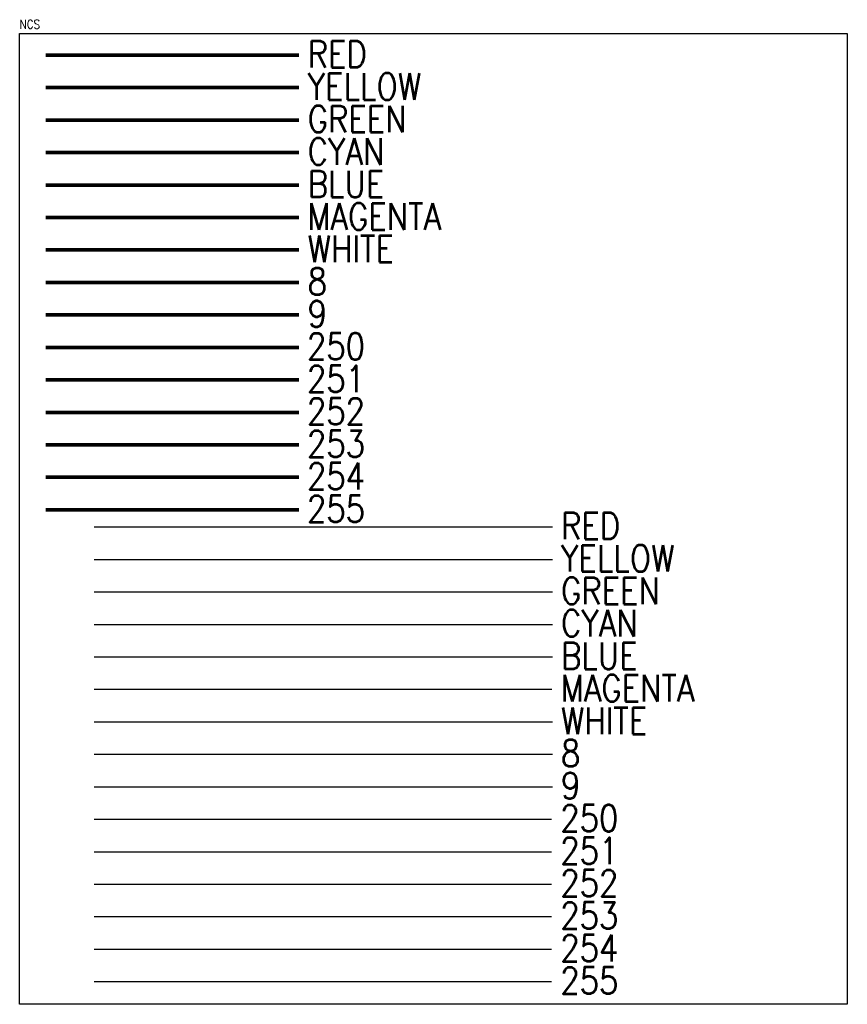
# Model space of a CAD drawing. Header units: inches. Extents: x 3 to 51.9, y 6.1 to 30.2.
# Tile 3 of 3: x 43.2 to 51.9, y 18.7 to 29.1. Entities that reach past the tile are written whole.
import ezdxf

# ---------------------------------------------------------------- set-up
doc = ezdxf.new("R2010")
doc.units = ezdxf.units.IN
doc.header["$LTSCALE"] = 0.375
doc.header["$MEASUREMENT"] = 0
doc.layers.get('0').update_dxf_attribs({"linetype": 'CONTINUOUS'})
doc.layers.add('G-ANNO-NPLT', color=7, linetype='CONTINUOUS', plot=False)
doc.styles.add('Romans', font='romans.shx', dxfattribs={"width": 0.85})

msp = doc.modelspace()

# ---------------------------------------------------------------- linework, layer by layer
at = {"color": 1}
msp.add_line((43.973, 23.746), (48.816, 23.746), dxfattribs=at)
at = {"color": 2}
msp.add_line((43.973, 23.402), (48.816, 23.402), dxfattribs=at)
at = {"color": 3}
msp.add_line((43.973, 23.059), (48.816, 23.059), dxfattribs=at)
at = {"color": 4}
msp.add_line((43.973, 22.716), (48.816, 22.716), dxfattribs=at)
at = {"color": 5}
msp.add_line((43.973, 22.373), (48.816, 22.373), dxfattribs=at)
at = {"color": 6}
msp.add_line((43.973, 22.03), (48.812, 22.03), dxfattribs=at)
at = {"color": 7}
msp.add_line((43.973, 21.687), (48.816, 21.687), dxfattribs=at)
at = {"color": 8}
msp.add_line((43.973, 21.343), (48.816, 21.343), dxfattribs=at)
at = {"color": 9}
msp.add_line((43.973, 21), (48.816, 21), dxfattribs=at)
at = {"color": 250}
msp.add_line((43.973, 20.657), (48.808, 20.657), dxfattribs=at)
at = {"color": 251}
msp.add_line((43.973, 20.314), (48.808, 20.314), dxfattribs=at)
at = {"color": 252}
msp.add_line((43.973, 19.971), (48.808, 19.971), dxfattribs=at)
at = {"color": 253}
msp.add_line((43.973, 19.628), (48.808, 19.628), dxfattribs=at)
at = {"color": 254}
msp.add_line((43.973, 19.284), (48.808, 19.284), dxfattribs=at)
at = {"color": 255}
msp.add_line((43.973, 18.941), (48.808, 18.941), dxfattribs=at)
at = {"color": 1, "const_width": 0.0391}
msp.add_lwpolyline([(43.461, 28.731), (46.138, 28.731)], dxfattribs=at)
at = {"const_width": 0.0391}
msp.add_lwpolyline([(43.461, 28.388), (46.138, 28.388)], dxfattribs=at)
at = {"color": 3, "const_width": 0.0391}
msp.add_lwpolyline([(43.461, 28.044), (46.138, 28.044)], dxfattribs=at)
at = {"color": 4, "const_width": 0.0391}
msp.add_lwpolyline([(43.461, 27.701), (46.138, 27.701)], dxfattribs=at)
at = {"color": 5, "const_width": 0.0391}
msp.add_lwpolyline([(43.461, 27.358), (46.138, 27.358)], dxfattribs=at)
at = {"color": 6, "const_width": 0.0391}
msp.add_lwpolyline([(43.461, 27.015), (46.138, 27.015)], dxfattribs=at)
at = {"color": 7, "const_width": 0.0391}
msp.add_lwpolyline([(43.461, 26.672), (46.138, 26.672)], dxfattribs=at)
at = {"color": 8, "const_width": 0.0391}
msp.add_lwpolyline([(43.461, 26.329), (46.138, 26.329)], dxfattribs=at)
at = {"color": 9, "const_width": 0.0391}
msp.add_lwpolyline([(43.461, 25.985), (46.138, 25.985)], dxfattribs=at)
at = {"color": 250, "const_width": 0.0391}
msp.add_lwpolyline([(43.461, 25.642), (46.138, 25.642)], dxfattribs=at)
at = {"color": 251, "const_width": 0.0391}
msp.add_lwpolyline([(43.461, 25.299), (46.138, 25.299)], dxfattribs=at)
at = {"color": 252, "const_width": 0.0391}
msp.add_lwpolyline([(43.461, 24.956), (46.138, 24.956)], dxfattribs=at)
at = {"color": 253, "const_width": 0.0391}
msp.add_lwpolyline([(43.461, 24.613), (46.138, 24.613)], dxfattribs=at)
at = {"color": 254, "const_width": 0.0391}
msp.add_lwpolyline([(43.461, 24.27), (46.138, 24.27)], dxfattribs=at)
at = {"color": 255, "const_width": 0.0391}
msp.add_lwpolyline([(43.461, 23.926), (46.138, 23.926)], dxfattribs=at)
at = {"layer": 'G-ANNO-NPLT', "color": 1}
msp.add_lwpolyline([(43.185, 28.96), (51.934, 28.96), (51.934, 18.702), (43.185, 18.702)], close=True, dxfattribs=at)

# ---------------------------------------------------------------- texts
at = {"color": 1, "style": 'Romans', "width": 0.85}
for p in [(46.229, 28.601), (48.907, 23.616)]:
    msp.add_text('RED', height=0.2814, dxfattribs=at).set_placement(p)
at = {"style": 'Romans', "width": 0.85}
for p in [(46.229, 28.258), (48.907, 23.273)]:
    msp.add_text('YELLOW', height=0.2814, dxfattribs=at).set_placement(p)
at = {"color": 3, "style": 'Romans', "width": 0.85}
for p in [(46.229, 27.915), (48.907, 22.93)]:
    msp.add_text('GREEN', height=0.2814, dxfattribs=at).set_placement(p)
at = {"color": 4, "style": 'Romans', "width": 0.85}
for p in [(46.229, 27.572), (48.907, 22.587)]:
    msp.add_text('CYAN', height=0.2814, dxfattribs=at).set_placement(p)
at = {"color": 5, "style": 'Romans', "width": 0.85}
for p in [(46.229, 27.228), (48.907, 22.243)]:
    msp.add_text('BLUE', height=0.2814, dxfattribs=at).set_placement(p)
at = {"color": 6, "style": 'Romans', "width": 0.85}
for p in [(46.225, 26.885), (48.903, 21.9)]:
    msp.add_text('MAGENTA', height=0.2814, dxfattribs=at).set_placement(p)
at = {"color": 7, "style": 'Romans', "width": 0.85}
for p in [(46.229, 26.542), (48.907, 21.557)]:
    msp.add_text('WHITE', height=0.2814, dxfattribs=at).set_placement(p)
at = {"color": 8, "style": 'Romans', "width": 0.85}
for p in [(46.229, 26.199), (48.907, 21.214)]:
    msp.add_text('8', height=0.281, dxfattribs=at).set_placement(p)
at = {"color": 9, "style": 'Romans', "width": 0.85}
for p in [(46.229, 25.856), (48.907, 20.871)]:
    msp.add_text('9', height=0.281, dxfattribs=at).set_placement(p)
at = {"color": 250, "style": 'Romans', "width": 0.85}
for p in [(46.221, 25.513), (48.899, 20.528)]:
    msp.add_text('250', height=0.2814, dxfattribs=at).set_placement(p)
at = {"color": 251, "style": 'Romans', "width": 0.85}
for p in [(46.221, 25.169), (48.899, 20.184)]:
    msp.add_text('251', height=0.2814, dxfattribs=at).set_placement(p)
at = {"color": 252, "style": 'Romans', "width": 0.85}
for p in [(46.221, 24.826), (48.899, 19.841)]:
    msp.add_text('252', height=0.2814, dxfattribs=at).set_placement(p)
at = {"color": 253, "style": 'Romans', "width": 0.85}
for p in [(46.221, 24.483), (48.899, 19.498)]:
    msp.add_text('253', height=0.2814, dxfattribs=at).set_placement(p)
at = {"color": 254, "style": 'Romans', "width": 0.85}
for p in [(46.221, 24.14), (48.899, 19.155)]:
    msp.add_text('254', height=0.2814, dxfattribs=at).set_placement(p)
at = {"color": 255, "style": 'Romans', "width": 0.85}
for p in [(46.221, 23.797), (48.899, 18.812)]:
    msp.add_text('255', height=0.2814, dxfattribs=at).set_placement(p)
at = {"layer": 'G-ANNO-NPLT', "color": 1, "insert": (43.185, 29.103), "char_height": 0.0938, "width": 0.82919, "attachment_point": 1, "style": 'Romans'}
msp.add_mtext('NCS', dxfattribs=at)

doc.saveas('drawing.dxf')
